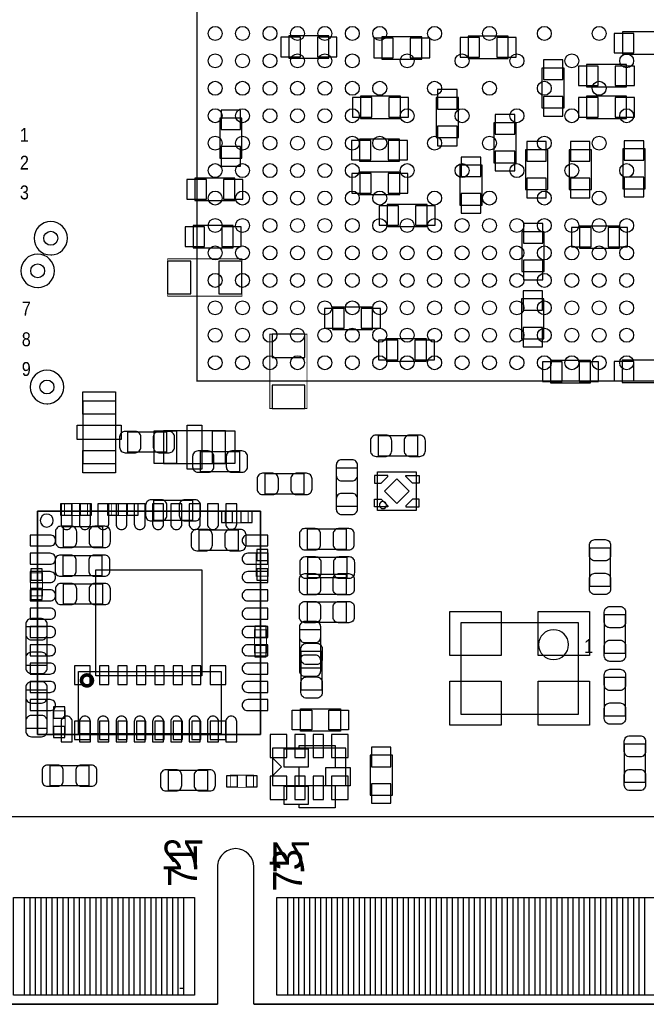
# Model space of a CAD drawing. Extents: x -8.5 to 88.7, y 0 to 55.1.
# Tile 2 of 9: x 18.9 to 36, y 0 to 26.9. Entities that reach past the tile are written whole.
import ezdxf
from ezdxf.enums import TextEntityAlignment as Align

# ---------------------------------------------------------------- set-up
doc = ezdxf.new("R2010")
doc.units = 0
for name, color, linetype in [('BG_DIMENSION', 2, 'CONTINUOUS'), ('BG_OUTLINE', 80, 'CONTINUOUS'), ('PG_ASSEMBLY_BOTTOM', 30, 'CONTINUOUS'), ('PG_ASSEMBLY_TOP', 43, 'CONTINUOUS'), ('PIN_BOTTOM', 211, 'CONTINUOUS'), ('PIN_TOP', 153, 'CONTINUOUS')]:
    doc.layers.add(name, color=color, linetype=linetype)

msp = doc.modelspace()

# ---------------------------------------------------------------- linework, layer by layer
at = {"layer": 'BG_DIMENSION'}
for points in [[(23.375874, 0.429006), (23.276052, 0.429006)], [(23.37689, 0.429006), (23.277068, 0.429006)]]:
    msp.add_lwpolyline(points, dxfattribs=at)
at = {"layer": 'BG_OUTLINE'}
msp.add_lwpolyline([(67.600068, 0), (25.299924, 0), (25.299924, 3.75412, 0.414116), (24.800052, 4.253992, 0.414221), (24.299926, 3.75412), (24.299926, 0), (0, 0), (0, 17.999964, 0.41415), (1.999996, 19.99996, 0.414214), (0, 21.999956), (0, 38.599872), (67.600068, 38.599872), (67.600068, 21.999956, 1.000034), (67.600068, 17.999964)], format="xyb", close=True, dxfattribs=at)
at = {"layer": 'PG_ASSEMBLY_BOTTOM'}
for points in [[(27.346656, 26.469848), (26.254456, 26.469848), (26.254456, 25.860248), (27.346656, 25.860248), (27.346656, 26.469848)], [(29.886656, 26.444448), (28.794456, 26.444448), (28.794456, 25.834848), (29.886656, 25.834848), (29.886656, 26.444448)], [(31.156656, 25.850088), (32.248856, 25.850088), (32.248856, 26.459688), (31.156656, 26.459688), (31.156656, 25.850088)], [(36.4617, 26.575766), (35.3695, 26.575766), (35.3695, 25.966166), (36.4617, 25.966166), (36.4617, 26.575766)], [(33.782, 24.4983), (33.782, 25.5905), (33.1724, 25.5905), (33.1724, 24.4983), (33.782, 24.4983)], [(35.484562, 25.683718), (34.392362, 25.683718), (34.392362, 25.074118), (35.484562, 25.074118), (35.484562, 25.683718)], [(29.302456, 24.818848), (28.210256, 24.818848), (28.210256, 24.209248), (29.302456, 24.209248), (29.302456, 24.818848)], [(30.889956, 23.688548), (30.889956, 24.780748), (30.280356, 24.780748), (30.280356, 23.688548), (30.889956, 23.688548)], [(35.484562, 24.818848), (34.392362, 24.818848), (34.392362, 24.209248), (35.484562, 24.209248), (35.484562, 24.818848)], [(24.971756, 23.129748), (24.971756, 24.221948), (24.362156, 24.221948), (24.362156, 23.129748), (24.971756, 23.129748)], [(32.464756, 23.002748), (32.464756, 24.094948), (31.855156, 24.094948), (31.855156, 23.002748), (32.464756, 23.002748)], [(29.277056, 23.650448), (28.184856, 23.650448), (28.184856, 23.040848), (29.277056, 23.040848), (29.277056, 23.650448)], [(32.718756, 23.358348), (32.718756, 22.266148), (33.328356, 22.266148), (33.328356, 23.358348), (32.718756, 23.358348)], [(34.522156, 22.266148), (34.522156, 23.358348), (33.912556, 23.358348), (33.912556, 22.266148), (34.522156, 22.266148)], [(35.995356, 22.291548), (35.995356, 23.383748), (35.385756, 23.383748), (35.385756, 22.291548), (35.995356, 22.291548)], [(30.926278, 22.9362), (30.926278, 21.844), (31.535878, 21.844), (31.535878, 22.9362), (30.926278, 22.9362)], [(29.283406, 22.741636), (28.191206, 22.741636), (28.191206, 22.132036), (29.283406, 22.132036), (29.283406, 22.741636)], [(24.7777, 22.5806), (23.6855, 22.5806), (23.6855, 21.971), (24.7777, 21.971), (24.7777, 22.5806)], [(28.939744, 21.254466), (30.031944, 21.254466), (30.031944, 21.864066), (28.939744, 21.864066), (28.939744, 21.254466)], [(24.730456, 21.288248), (23.638256, 21.288248), (23.638256, 20.678648), (24.730456, 20.678648), (24.730456, 21.288248)], [(35.2933, 21.2725), (34.2011, 21.2725), (34.2011, 20.6629), (35.2933, 20.6629), (35.2933, 21.2725)], [(33.2359, 20.02536), (33.2359, 21.11756), (32.6263, 21.11756), (32.6263, 20.02536), (33.2359, 20.02536)], [(32.617156, 19.281648), (32.617156, 18.189448), (33.226756, 18.189448), (33.226756, 19.281648), (32.617156, 19.281648)], [(27.448256, 18.443448), (28.540456, 18.443448), (28.540456, 19.053048), (27.448256, 19.053048), (27.448256, 18.443448)], [(30.013656, 18.189448), (28.921456, 18.189448), (28.921456, 17.579848), (30.013656, 17.579848), (30.013656, 18.189448)], [(34.501582, 17.595088), (33.409382, 17.595088), (33.409382, 16.985488), (34.501582, 16.985488), (34.501582, 17.595088)], [(35.36696, 16.998442), (36.45916, 16.998442), (36.45916, 17.608042), (35.36696, 17.608042), (35.36696, 16.998442)], [(26.05532, 6.48843), (25.80132, 6.74243)], [(25.8064, 5.98043), (27.813, 5.98043), (27.813, 6.99643), (25.8064, 6.99643), (25.8064, 5.98043)], [(29.083, 5.715), (29.083, 6.8072), (28.4734, 6.8072), (28.4734, 5.715), (29.083, 5.715)], [(26.05532, 6.48843), (25.80132, 6.23443)]]:
    msp.add_lwpolyline(points, dxfattribs=at)
at = {"layer": 'PG_ASSEMBLY_BOTTOM', "const_width": 0.0254}
for points in [[(22.939756, 19.357594), (24.97201, 19.357594), (24.97201, 20.373848), (22.94001, 20.374102), (22.939756, 19.357594)], [(26.749502, 16.284448), (26.749502, 18.316448), (25.733502, 18.316194), (25.733502, 16.284194), (26.749502, 16.284448)], [(20.11934, 13.3604), (20.74926, 13.3604), (20.74926, 13.6906), (20.11934, 13.6906), (20.11934, 13.3604)], [(22.02942, 13.6906), (21.3995, 13.6906), (21.3995, 13.3604), (22.02942, 13.3604), (22.02942, 13.6906)], [(25.14346, 13.4874), (24.51354, 13.4874), (24.51354, 13.1572), (25.14346, 13.1572), (25.14346, 13.4874)], [(25.6921, 11.69924), (25.6921, 12.32916), (25.3619, 12.32916), (25.3619, 11.69924), (25.6921, 11.69924)], [(19.5199, 11.16584), (19.5199, 11.79576), (19.1897, 11.79576), (19.1897, 11.16584), (19.5199, 11.16584)], [(25.6413, 9.60374), (25.6413, 10.23366), (25.3111, 10.23366), (25.3111, 9.60374), (25.6413, 9.60374)], [(20.140676, 7.39394), (20.140676, 8.02386), (19.810476, 8.02386), (19.810476, 7.39394), (20.140676, 7.39394)], [(24.65324, 5.9309), (25.28316, 5.9309), (25.28316, 6.2611), (24.65324, 6.2611), (24.65324, 5.9309)]]:
    msp.add_lwpolyline(points, dxfattribs=at)
at = {"layer": 'PG_ASSEMBLY_BOTTOM'}
for points in [[(22.907498, 15.087092), (21.847302, 15.087092), (21.847302, 15.646908), (22.907498, 15.646908)], [(29.765498, 14.985492), (28.705302, 14.985492), (28.705302, 15.545308), (29.765498, 15.545308)], [(24.901398, 14.553692), (23.841202, 14.553692), (23.841202, 15.113508), (24.901398, 15.113508)], [(27.558492, 13.605002), (27.558492, 14.665198), (28.118308, 14.665198), (28.118308, 13.605002)], [(28.679394, 14.549628), (29.72943, 14.549628), (29.72943, 13.499592), (28.679394, 13.499592)], [(26.666698, 13.944092), (25.606502, 13.944092), (25.606502, 14.503908), (26.666698, 14.503908)], [(23.618698, 13.220192), (22.558502, 13.220192), (22.558502, 13.780008), (23.618698, 13.780008)], [(21.154898, 12.496292), (20.094702, 12.496292), (20.094702, 13.056108), (21.154898, 13.056108)], [(23.803102, 12.967208), (24.863298, 12.967208), (24.863298, 12.407392), (23.803102, 12.407392)], [(26.762202, 12.992608), (27.822398, 12.992608), (27.822398, 12.432792), (26.762202, 12.432792)], [(20.082002, 12.268708), (21.142198, 12.268708), (21.142198, 11.708892), (20.082002, 11.708892)], [(27.835098, 11.658092), (26.774902, 11.658092), (26.774902, 12.217908), (27.835098, 12.217908)], [(20.094702, 11.494008), (21.154898, 11.494008), (21.154898, 10.934192), (20.094702, 10.934192)], [(19.074892, 9.261602), (19.074892, 10.321798), (19.634708, 10.321798), (19.634708, 9.261602)], [(26.555192, 9.185402), (26.555192, 10.245598), (27.115008, 10.245598), (27.115008, 9.185402)], [(20.50288, 9.0932), (24.40432, 9.0932), (24.40432, 7.3914), (20.50288, 7.3914)], [(19.634708, 8.594598), (19.634708, 7.534402), (19.074892, 7.534402), (19.074892, 8.594598)], [(20.786598, 5.968492), (19.726402, 5.968492), (19.726402, 6.528308), (20.786598, 6.528308)], [(22.964902, 6.401308), (24.025098, 6.401308), (24.025098, 5.841492), (22.964902, 5.841492)]]:
    msp.add_lwpolyline(points, close=True, dxfattribs=at)
msp.add_lwpolyline([(28.919424, 13.64361, 1), (28.7274, 13.64361, 1), (28.919424, 13.64361)], format="xyb", dxfattribs=at)
at = {"layer": 'PG_ASSEMBLY_BOTTOM', "const_width": 0.09906}
msp.add_lwpolyline([(20.883118, 8.852408, 1.000127), (20.58416, 8.852154, 0.999873), (20.883118, 8.852408)], format="xyb", dxfattribs=at)
at = {"layer": 'PG_ASSEMBLY_TOP'}
for points in [[(42.737532, 36.036504), (23.737316, 36.036504), (23.737316, 17.036034), (42.737532, 17.036288), (42.737532, 36.036504)], [(23.73757, 17.036542), (42.737532, 17.036542), (42.737532, 36.036504), (23.73757, 36.036504), (23.73757, 17.036542)], [(34.163, 7.9248), (30.9626, 7.9248), (30.9626, 10.4394), (34.163, 10.4394), (34.163, 7.9248)], [(27.6606, 7.4676), (26.5684, 7.4676), (26.5684, 8.0772), (27.6606, 8.0772), (27.6606, 7.4676)], [(0.001016, 0), (0.001016, 5.129022), (67.750944, 5.129022), (67.750944, 0)], [(0.001016, 0), (24.300942, 0)], [(25.30094, 0), (67.750944, 0)]]:
    msp.add_lwpolyline(points, dxfattribs=at)
for points in [[(19.744182, 20.48002, 1), (19.744182, 21.39442, 1), (19.744182, 20.48002), (19.769582, 20.48002)], [(19.386804, 19.589496, 1), (19.386804, 20.503896, 1), (19.386804, 19.589496), (19.412204, 19.589496)], [(19.640804, 16.414496, 1), (19.640804, 17.328896, 1), (19.640804, 16.414496), (19.666204, 16.414496)], [(19.813778, 13.2207, 1), (19.454622, 13.2207, 1), (19.813778, 13.2207)], [(33.89884, 9.8298, 1), (33.08096, 9.8298, 1), (33.89884, 9.8298)]]:
    msp.add_lwpolyline(points, format="xyb", dxfattribs=at)
for points in [[(21.519896, 16.48333), (20.61972, 16.48333), (20.61972, 14.783562), (21.519896, 14.783562)], [(24.522684, 14.777212), (24.522684, 15.677388), (22.822916, 15.677388), (22.822916, 14.777212)], [(19.378168, 13.476732), (19.378168, 7.376668), (25.478232, 7.376668), (25.478232, 13.476732)], [(19.378168, 7.376668), (19.378168, 13.476732), (25.478232, 13.476732), (25.478232, 7.376668)], [(34.479992, 12.480798), (35.039808, 12.480798), (35.039808, 11.420602), (34.479992, 11.420602)], [(27.822398, 11.760708), (27.822398, 11.200892), (26.762202, 11.200892), (26.762202, 11.760708)], [(27.822398, 10.998708), (27.822398, 10.438892), (26.762202, 10.438892), (26.762202, 10.998708)], [(35.446208, 9.591802), (34.886392, 9.591802), (34.886392, 10.651998), (35.446208, 10.651998)], [(26.593292, 9.648698), (27.153108, 9.648698), (27.153108, 8.588502), (26.593292, 8.588502)], [(34.886392, 8.937498), (35.446208, 8.937498), (35.446208, 7.877302), (34.886392, 7.877302)], [(27.51582, 7.0739), (27.51582, 6.472936), (27.925522, 6.472936), (27.925522, 5.973064), (27.51582, 5.973064), (27.51582, 5.3721), (26.53538, 5.3721), (26.53538, 5.465064), (26.125678, 5.465064), (26.125678, 5.964936), (26.53538, 5.964936), (26.53538, 6.481064), (26.125678, 6.481064), (26.125678, 6.980936), (26.53538, 6.980936), (26.53538, 7.0739)], [(35.432492, 7.121398), (35.992308, 7.121398), (35.992308, 6.061202), (35.432492, 6.061202)]]:
    msp.add_lwpolyline(points, close=True, dxfattribs=at)
at = {"layer": 'PIN_BOTTOM'}
for points in [[(26.56713, 25.898348), (26.56713, 26.431748), (26.03373, 26.431748), (26.03373, 25.898348)], [(27.567382, 25.898348), (27.567382, 26.431748), (27.033982, 26.431748), (27.033982, 25.898348)], [(29.10713, 25.872948), (29.10713, 26.406348), (28.57373, 26.406348), (28.57373, 25.872948)], [(30.107382, 25.872948), (30.107382, 26.406348), (29.573982, 26.406348), (29.573982, 25.872948)], [(30.93593, 26.421588), (30.93593, 25.888188), (31.46933, 25.888188), (31.46933, 26.421588)], [(31.936182, 26.421588), (31.936182, 25.888188), (32.469582, 25.888188), (32.469582, 26.421588)], [(35.682174, 26.004266), (35.682174, 26.537666), (35.148774, 26.537666), (35.148774, 26.004266)], [(33.2105, 25.277826), (33.7439, 25.277826), (33.7439, 25.811226), (33.2105, 25.811226)], [(34.705036, 25.112218), (34.705036, 25.645618), (34.171636, 25.645618), (34.171636, 25.112218)], [(35.705288, 25.112218), (35.705288, 25.645618), (35.171888, 25.645618), (35.171888, 25.112218)], [(28.52293, 24.247348), (28.52293, 24.780748), (27.98953, 24.780748), (27.98953, 24.247348)], [(29.523182, 24.247348), (29.523182, 24.780748), (28.989782, 24.780748), (28.989782, 24.247348)], [(30.318456, 24.468074), (30.851856, 24.468074), (30.851856, 25.001474), (30.318456, 25.001474)], [(33.2105, 24.277574), (33.7439, 24.277574), (33.7439, 24.810974), (33.2105, 24.810974)], [(34.705036, 24.247348), (34.705036, 24.780748), (34.171636, 24.780748), (34.171636, 24.247348)], [(35.705288, 24.247348), (35.705288, 24.780748), (35.171888, 24.780748), (35.171888, 24.247348)], [(24.400256, 23.909274), (24.933656, 23.909274), (24.933656, 24.442674), (24.400256, 24.442674)], [(31.893256, 23.782274), (32.426656, 23.782274), (32.426656, 24.315674), (31.893256, 24.315674)], [(30.318456, 23.467822), (30.851856, 23.467822), (30.851856, 24.001222), (30.318456, 24.001222)], [(24.400256, 22.909022), (24.933656, 22.909022), (24.933656, 23.442422), (24.400256, 23.442422)], [(28.49753, 23.078948), (28.49753, 23.612348), (27.96413, 23.612348), (27.96413, 23.078948)], [(29.497782, 23.078948), (29.497782, 23.612348), (28.964382, 23.612348), (28.964382, 23.078948)], [(33.290256, 23.579074), (32.756856, 23.579074), (32.756856, 23.045674), (33.290256, 23.045674)], [(33.950656, 23.045674), (34.484056, 23.045674), (34.484056, 23.579074), (33.950656, 23.579074)], [(35.423856, 23.071074), (35.957256, 23.071074), (35.957256, 23.604474), (35.423856, 23.604474)], [(31.497778, 23.156926), (30.964378, 23.156926), (30.964378, 22.623526), (31.497778, 22.623526)], [(31.893256, 22.782022), (32.426656, 22.782022), (32.426656, 23.315422), (31.893256, 23.315422)], [(28.50388, 22.170136), (28.50388, 22.703536), (27.97048, 22.703536), (27.97048, 22.170136)], [(29.504132, 22.170136), (29.504132, 22.703536), (28.970732, 22.703536), (28.970732, 22.170136)], [(23.998174, 22.0091), (23.998174, 22.5425), (23.464774, 22.5425), (23.464774, 22.0091)], [(24.998426, 22.0091), (24.998426, 22.5425), (24.465026, 22.5425), (24.465026, 22.0091)], [(33.290256, 22.578822), (32.756856, 22.578822), (32.756856, 22.045422), (33.290256, 22.045422)], [(33.950656, 22.045422), (34.484056, 22.045422), (34.484056, 22.578822), (33.950656, 22.578822)], [(35.423856, 22.070822), (35.957256, 22.070822), (35.957256, 22.604222), (35.423856, 22.604222)], [(31.497778, 22.156674), (30.964378, 22.156674), (30.964378, 21.623274), (31.497778, 21.623274)], [(28.719018, 21.825966), (28.719018, 21.292566), (29.252418, 21.292566), (29.252418, 21.825966)], [(29.71927, 21.825966), (29.71927, 21.292566), (30.25267, 21.292566), (30.25267, 21.825966)], [(32.6644, 20.804886), (33.1978, 20.804886), (33.1978, 21.338286), (32.6644, 21.338286)], [(23.95093, 20.716748), (23.95093, 21.250148), (23.41753, 21.250148), (23.41753, 20.716748)], [(24.951182, 20.716748), (24.951182, 21.250148), (24.417782, 21.250148), (24.417782, 20.716748)], [(34.513774, 20.701), (34.513774, 21.2344), (33.980374, 21.2344), (33.980374, 20.701)], [(35.514026, 20.701), (35.514026, 21.2344), (34.980626, 21.2344), (34.980626, 20.701)], [(23.574756, 19.421348), (23.574756, 20.310348), (22.939756, 20.310348), (22.939756, 19.421348)], [(24.971756, 19.421348), (24.971756, 20.310348), (24.336756, 20.310348), (24.336756, 19.421348)], [(32.6644, 19.804634), (33.1978, 19.804634), (33.1978, 20.338034), (32.6644, 20.338034)], [(33.188656, 19.502374), (32.655256, 19.502374), (32.655256, 18.968974), (33.188656, 18.968974)], [(27.22753, 19.014948), (27.22753, 18.481548), (27.76093, 18.481548), (27.76093, 19.014948)], [(28.227782, 19.014948), (28.227782, 18.481548), (28.761182, 18.481548), (28.761182, 19.014948)], [(26.686256, 18.316448), (25.797256, 18.316448), (25.797256, 17.681448), (26.686256, 17.681448)], [(33.188656, 18.502122), (32.655256, 18.502122), (32.655256, 17.968722), (33.188656, 17.968722)], [(29.23413, 17.617948), (29.23413, 18.151348), (28.70073, 18.151348), (28.70073, 17.617948)], [(30.234382, 17.617948), (30.234382, 18.151348), (29.700982, 18.151348), (29.700982, 17.617948)], [(33.722056, 17.023588), (33.722056, 17.556988), (33.188656, 17.556988), (33.188656, 17.023588)], [(34.722308, 17.023588), (34.722308, 17.556988), (34.188908, 17.556988), (34.188908, 17.023588)], [(35.146234, 17.569942), (35.146234, 17.036542), (35.679634, 17.036542), (35.679634, 17.569942)], [(26.686256, 16.919448), (25.797256, 16.919448), (25.797256, 16.284448), (26.686256, 16.284448)], [(28.954476, 14.42466), (28.954476, 14.454632), (28.594304, 14.454632), (28.594304, 14.244828), (28.77439, 14.244828)], [(29.204412, 14.364064), (28.864958, 14.02461), (29.204412, 13.685156), (29.543866, 14.02461)], [(29.454348, 14.42466), (29.454348, 14.454632), (29.81452, 14.454632), (29.81452, 14.244828), (29.634434, 14.244828)], [(28.954476, 13.62456), (28.954476, 13.594588), (28.594304, 13.594588), (28.594304, 13.804392), (28.77439, 13.804392)], [(29.454348, 13.62456), (29.454348, 13.594588), (29.81452, 13.594588), (29.81452, 13.804392), (29.634434, 13.804392)], [(20.014946, 13.6779), (20.014946, 13.3731), (20.319746, 13.3731), (20.319746, 13.6779)], [(20.548854, 13.6779), (20.548854, 13.3731), (20.853654, 13.3731), (20.853654, 13.6779)], [(21.599906, 13.3731), (21.599906, 13.6779), (21.295106, 13.6779), (21.295106, 13.3731)], [(22.133814, 13.3731), (22.133814, 13.6779), (21.829014, 13.6779), (21.829014, 13.3731)], [(24.713946, 13.1699), (24.713946, 13.4747), (24.409146, 13.4747), (24.409146, 13.1699)], [(25.247854, 13.1699), (25.247854, 13.4747), (24.943054, 13.4747), (24.943054, 13.1699)], [(25.3746, 12.128754), (25.6794, 12.128754), (25.6794, 12.433554), (25.3746, 12.433554)], [(19.2024, 11.595354), (19.5072, 11.595354), (19.5072, 11.900154), (19.2024, 11.900154)], [(25.3746, 11.594846), (25.6794, 11.594846), (25.6794, 11.899646), (25.3746, 11.899646)], [(19.2024, 11.061446), (19.5072, 11.061446), (19.5072, 11.366246), (19.2024, 11.366246)], [(25.3238, 10.033254), (25.6286, 10.033254), (25.6286, 10.338054), (25.3238, 10.338054)], [(25.3238, 9.499346), (25.6286, 9.499346), (25.6286, 9.804146), (25.3238, 9.804146)], [(20.82546, 8.74268), (20.82546, 9.25068), (20.39366, 9.25068), (20.39366, 8.74268)], [(21.07692, 9.25068), (21.07692, 8.74268), (21.33092, 8.74268), (21.33092, 9.25068)], [(21.57984, 9.25068), (21.57984, 8.74268), (21.83384, 8.74268), (21.83384, 9.25068)], [(22.0853, 9.25068), (22.0853, 8.74268), (22.3393, 8.74268), (22.3393, 9.25068)], [(22.58822, 9.25068), (22.58822, 8.74268), (22.84222, 8.74268), (22.84222, 9.25068)], [(23.09368, 9.25068), (23.09368, 8.74268), (23.34768, 8.74268), (23.34768, 9.25068)], [(23.5966, 9.25068), (23.5966, 8.74268), (23.8506, 8.74268), (23.8506, 9.25068)], [(24.53132, 8.74268), (24.53132, 9.25068), (24.09952, 9.25068), (24.09952, 8.74268)], [(19.823176, 7.823454), (20.127976, 7.823454), (20.127976, 8.128254), (19.823176, 8.128254)], [(19.823176, 7.289546), (20.127976, 7.289546), (20.127976, 7.594346), (19.823176, 7.594346)], [(20.39366, 7.74192), (20.39366, 7.23392), (20.82546, 7.23392), (20.82546, 7.74192)], [(21.07692, 7.74192), (21.07692, 7.23392), (21.33092, 7.23392), (21.33092, 7.74192)], [(21.57984, 7.74192), (21.57984, 7.23392), (21.83384, 7.23392), (21.83384, 7.74192)], [(22.0853, 7.74192), (22.0853, 7.23392), (22.3393, 7.23392), (22.3393, 7.74192)], [(22.58822, 7.74192), (22.58822, 7.23392), (22.84222, 7.23392), (22.84222, 7.74192)], [(23.09368, 7.74192), (23.09368, 7.23392), (23.34768, 7.23392), (23.34768, 7.74192)], [(23.5966, 7.74192), (23.5966, 7.23392), (23.8506, 7.23392), (23.8506, 7.74192)], [(24.09952, 7.74192), (24.09952, 7.23392), (24.53132, 7.23392), (24.53132, 7.74192)], [(25.73909, 7.37743), (25.73909, 6.74243), (26.19629, 6.74243), (26.19629, 7.37743)], [(26.419556, 7.37743), (26.419556, 6.74243), (26.698956, 6.74243), (26.698956, 7.37743)], [(26.919682, 7.37743), (26.919682, 6.74243), (27.199082, 6.74243), (27.199082, 7.37743)], [(27.419808, 7.37743), (27.419808, 6.74243), (27.877008, 6.74243), (27.877008, 7.37743)], [(28.5115, 6.494526), (29.0449, 6.494526), (29.0449, 7.027926), (28.5115, 7.027926)], [(24.548846, 6.2484), (24.548846, 5.9436), (24.853646, 5.9436), (24.853646, 6.2484)], [(25.082754, 6.2484), (25.082754, 5.9436), (25.387554, 5.9436), (25.387554, 6.2484)], [(25.742392, 6.23443), (25.742392, 5.59943), (26.199592, 5.59943), (26.199592, 6.23443)], [(26.420318, 6.23443), (26.420318, 5.59943), (26.699718, 5.59943), (26.699718, 6.23443)], [(26.920444, 6.23443), (26.920444, 5.59943), (27.199844, 5.59943), (27.199844, 6.23443)], [(27.42057, 6.23443), (27.42057, 5.59943), (27.87777, 5.59943), (27.87777, 6.23443)], [(28.5115, 5.494274), (29.0449, 5.494274), (29.0449, 6.027674), (28.5115, 6.027674)], [(19.02587, 0.25019), (19.02587, 2.91719), (19.475958, 2.91719), (19.475958, 0.25019)], [(19.625818, 0.25019), (19.625818, 2.91719), (20.075906, 2.91719), (20.075906, 0.25019)], [(20.22602, 0.25019), (20.22602, 2.91719), (20.676108, 2.91719), (20.676108, 0.25019)], [(20.825968, 0.25019), (20.825968, 2.91719), (21.276056, 2.91719), (21.276056, 0.25019)], [(21.425916, 0.25019), (21.425916, 2.91719), (21.876004, 2.91719), (21.876004, 0.25019)], [(22.025864, 0.25019), (22.025864, 2.91719), (22.475952, 2.91719), (22.475952, 0.25019)], [(22.625812, 0.25019), (22.625812, 2.91719), (23.0759, 2.91719), (23.0759, 0.25019)], [(23.226014, 0.25019), (23.226014, 2.91719), (23.676102, 2.91719), (23.676102, 0.25019)], [(26.226008, 0.25019), (26.226008, 2.91719), (26.676096, 2.91719), (26.676096, 0.25019)], [(26.825956, 0.25019), (26.825956, 2.91719), (27.276044, 2.91719), (27.276044, 0.25019)], [(27.425904, 0.25019), (27.425904, 2.91719), (27.875992, 2.91719), (27.875992, 0.25019)], [(28.025852, 0.25019), (28.025852, 2.91719), (28.47594, 2.91719), (28.47594, 0.25019)], [(28.626054, 0.25019), (28.626054, 2.91719), (29.076142, 2.91719), (29.076142, 0.25019)], [(29.226002, 0.25019), (29.226002, 2.91719), (29.67609, 2.91719), (29.67609, 0.25019)], [(29.82595, 0.25019), (29.82595, 2.91719), (30.276038, 2.91719), (30.276038, 0.25019)], [(30.425898, 0.25019), (30.425898, 2.91719), (30.875986, 2.91719), (30.875986, 0.25019)], [(31.025846, 0.25019), (31.025846, 2.91719), (31.475934, 2.91719), (31.475934, 0.25019)], [(31.626048, 0.25019), (31.626048, 2.91719), (32.076136, 2.91719), (32.076136, 0.25019)], [(32.225996, 0.25019), (32.225996, 2.91719), (32.676084, 2.91719), (32.676084, 0.25019)], [(32.825944, 0.25019), (32.825944, 2.91719), (33.276032, 2.91719), (33.276032, 0.25019)], [(33.425892, 0.25019), (33.425892, 2.91719), (33.87598, 2.91719), (33.87598, 0.25019)], [(34.02584, 0.25019), (34.02584, 2.91719), (34.475928, 2.91719), (34.475928, 0.25019)], [(34.626042, 0.25019), (34.626042, 2.91719), (35.07613, 2.91719), (35.07613, 0.25019)], [(35.22599, 0.25019), (35.22599, 2.91719), (35.676078, 2.91719), (35.676078, 0.25019)], [(35.825938, 0.25019), (35.825938, 2.91719), (36.276026, 2.91719), (36.276026, 0.25019)]]:
    msp.add_lwpolyline(points, close=True, dxfattribs=at)
for points in [[(21.777452, 15.076932), (22.05736, 15.076932, 0.414846), (22.207474, 15.227046), (22.207474, 15.506954, 0.414846), (22.05736, 15.657068), (21.777452, 15.657068, 0.414846), (21.627338, 15.506954), (21.627338, 15.227046, 0.414846)], [(22.977348, 15.657068), (22.69744, 15.657068, 0.414846), (22.547326, 15.506954), (22.547326, 15.227046, 0.414846), (22.69744, 15.076932), (22.977348, 15.076932, 0.414846), (23.127462, 15.227046), (23.127462, 15.506954, 0.414846)], [(28.635452, 14.975332), (28.91536, 14.975332, 0.414846), (29.065474, 15.125446), (29.065474, 15.405354, 0.414846), (28.91536, 15.555468), (28.635452, 15.555468, 0.414846), (28.485338, 15.405354), (28.485338, 15.125446, 0.414846)], [(29.835348, 15.555468), (29.55544, 15.555468, 0.414846), (29.405326, 15.405354), (29.405326, 15.125446, 0.414846), (29.55544, 14.975332), (29.835348, 14.975332, 0.414846), (29.985462, 15.125446), (29.985462, 15.405354, 0.414846)], [(23.771352, 14.543532), (24.05126, 14.543532, 0.414846), (24.201374, 14.693646), (24.201374, 14.973554, 0.414846), (24.05126, 15.123668), (23.771352, 15.123668, 0.414846), (23.621238, 14.973554), (23.621238, 14.693646, 0.414846)], [(24.971248, 15.123668), (24.69134, 15.123668, 0.414846), (24.541226, 14.973554), (24.541226, 14.693646, 0.414846), (24.69134, 14.543532), (24.971248, 14.543532, 0.414846), (25.121362, 14.693646), (25.121362, 14.973554, 0.414846)], [(27.548332, 14.735048), (27.548332, 14.45514, 0.414846), (27.698446, 14.305026), (27.978354, 14.305026, 0.414846), (28.128468, 14.45514), (28.128468, 14.735048, 0.414846), (27.978354, 14.885162), (27.698446, 14.885162, 0.414846)], [(25.536652, 13.933932), (25.81656, 13.933932, 0.414846), (25.966674, 14.084046), (25.966674, 14.363954, 0.414846), (25.81656, 14.514068), (25.536652, 14.514068, 0.414846), (25.386538, 14.363954), (25.386538, 14.084046, 0.414846)], [(26.736548, 14.514068), (26.45664, 14.514068, 0.414846), (26.306526, 14.363954), (26.306526, 14.084046, 0.414846), (26.45664, 13.933932), (26.736548, 13.933932, 0.414846), (26.886662, 14.084046), (26.886662, 14.363954, 0.414846)], [(22.488652, 13.210032), (22.76856, 13.210032, 0.414846), (22.918674, 13.360146), (22.918674, 13.640054, 0.414846), (22.76856, 13.790168), (22.488652, 13.790168, 0.414846), (22.338538, 13.640054), (22.338538, 13.360146, 0.414846)], [(23.688548, 13.790168), (23.40864, 13.790168, 0.414846), (23.258526, 13.640054), (23.258526, 13.360146, 0.414846), (23.40864, 13.210032), (23.688548, 13.210032, 0.414846), (23.838662, 13.360146), (23.838662, 13.640054, 0.414846)], [(28.128468, 13.535152), (28.128468, 13.81506, 0.414846), (27.978354, 13.965174), (27.698446, 13.965174, 0.414846), (27.548332, 13.81506), (27.548332, 13.535152, 0.414846), (27.698446, 13.385038), (27.978354, 13.385038, 0.414846)], [(20.024852, 12.486132), (20.30476, 12.486132, 0.414846), (20.454874, 12.636246), (20.454874, 12.916154, 0.414846), (20.30476, 13.066268), (20.024852, 13.066268, 0.414846), (19.874738, 12.916154), (19.874738, 12.636246, 0.414846)], [(21.224748, 13.066268), (20.94484, 13.066268, 0.414846), (20.794726, 12.916154), (20.794726, 12.636246, 0.414846), (20.94484, 12.486132), (21.224748, 12.486132, 0.414846), (21.374862, 12.636246), (21.374862, 12.916154, 0.414846)], [(23.733252, 12.397232), (24.01316, 12.397232, 0.414846), (24.163274, 12.547346), (24.163274, 12.827254, 0.414846), (24.01316, 12.977368), (23.733252, 12.977368, 0.414846), (23.583138, 12.827254), (23.583138, 12.547346, 0.414846)], [(24.933148, 12.977368), (24.65324, 12.977368, 0.414846), (24.503126, 12.827254), (24.503126, 12.547346, 0.414846), (24.65324, 12.397232), (24.933148, 12.397232, 0.414846), (25.083262, 12.547346), (25.083262, 12.827254, 0.414846)], [(26.692352, 12.422632), (26.97226, 12.422632, 0.414846), (27.122374, 12.572746), (27.122374, 12.852654, 0.414846), (26.97226, 13.002768), (26.692352, 13.002768, 0.414846), (26.542238, 12.852654), (26.542238, 12.572746, 0.414846)], [(27.892248, 13.002768), (27.61234, 13.002768, 0.414846), (27.462226, 12.852654), (27.462226, 12.572746, 0.414846), (27.61234, 12.422632), (27.892248, 12.422632, 0.414846), (28.042362, 12.572746), (28.042362, 12.852654, 0.414846)], [(20.012152, 11.698732), (20.29206, 11.698732, 0.414846), (20.442174, 11.848846), (20.442174, 12.128754, 0.414846), (20.29206, 12.278868), (20.012152, 12.278868, 0.414846), (19.862038, 12.128754), (19.862038, 11.848846, 0.414846)], [(21.212048, 12.278868), (20.93214, 12.278868, 0.414846), (20.782026, 12.128754), (20.782026, 11.848846, 0.414846), (20.93214, 11.698732), (21.212048, 11.698732, 0.414846), (21.362162, 11.848846), (21.362162, 12.128754, 0.414846)], [(26.705052, 11.647932), (26.98496, 11.647932, 0.414846), (27.135074, 11.798046), (27.135074, 12.077954, 0.414846), (26.98496, 12.228068), (26.705052, 12.228068, 0.414846), (26.554938, 12.077954), (26.554938, 11.798046, 0.414846)], [(27.904948, 12.228068), (27.62504, 12.228068, 0.414846), (27.474926, 12.077954), (27.474926, 11.798046, 0.414846), (27.62504, 11.647932), (27.904948, 11.647932, 0.414846), (28.055062, 11.798046), (28.055062, 12.077954, 0.414846)], [(20.024852, 10.924032), (20.30476, 10.924032, 0.414846), (20.454874, 11.074146), (20.454874, 11.354054, 0.414846), (20.30476, 11.504168), (20.024852, 11.504168, 0.414846), (19.874738, 11.354054), (19.874738, 11.074146, 0.414846)], [(21.224748, 11.504168), (20.94484, 11.504168, 0.414846), (20.794726, 11.354054), (20.794726, 11.074146, 0.414846), (20.94484, 10.924032), (21.224748, 10.924032, 0.414846), (21.374862, 11.074146), (21.374862, 11.354054, 0.414846)], [(19.064732, 10.391648), (19.064732, 10.11174, 0.414846), (19.214846, 9.961626), (19.494754, 9.961626, 0.414846), (19.644868, 10.11174), (19.644868, 10.391648, 0.414846), (19.494754, 10.541762), (19.214846, 10.541762, 0.414846)], [(26.545032, 10.315448), (26.545032, 10.03554, 0.414846), (26.695146, 9.885426), (26.975054, 9.885426, 0.414846), (27.125168, 10.03554), (27.125168, 10.315448, 0.414846), (26.975054, 10.465562), (26.695146, 10.465562, 0.414846)], [(19.644868, 9.191752), (19.644868, 9.47166, 0.414846), (19.494754, 9.621774), (19.214846, 9.621774, 0.414846), (19.064732, 9.47166), (19.064732, 9.191752, 0.414846), (19.214846, 9.041638), (19.494754, 9.041638, 0.414846)], [(27.125168, 9.115552), (27.125168, 9.39546, 0.414846), (26.975054, 9.545574), (26.695146, 9.545574, 0.414846), (26.545032, 9.39546), (26.545032, 9.115552, 0.414846), (26.695146, 8.965438), (26.975054, 8.965438, 0.414846)], [(19.064732, 8.664448), (19.064732, 8.38454, 0.414846), (19.214846, 8.234426), (19.494754, 8.234426, 0.414846), (19.644868, 8.38454), (19.644868, 8.664448, 0.414846), (19.494754, 8.814562), (19.214846, 8.814562, 0.414846)], [(19.644868, 7.464552), (19.644868, 7.74446, 0.414846), (19.494754, 7.894574), (19.214846, 7.894574, 0.414846), (19.064732, 7.74446), (19.064732, 7.464552, 0.414846), (19.214846, 7.314438), (19.494754, 7.314438, 0.414846)], [(19.656552, 5.958332), (19.93646, 5.958332, 0.414846), (20.086574, 6.108446), (20.086574, 6.388354, 0.414846), (19.93646, 6.538468), (19.656552, 6.538468, 0.414846), (19.506438, 6.388354), (19.506438, 6.108446, 0.414846)], [(20.856448, 6.538468), (20.57654, 6.538468, 0.414846), (20.426426, 6.388354), (20.426426, 6.108446, 0.414846), (20.57654, 5.958332), (20.856448, 5.958332, 0.414846), (21.006562, 6.108446), (21.006562, 6.388354, 0.414846)], [(22.895052, 5.831332), (23.17496, 5.831332, 0.414846), (23.325074, 5.981446), (23.325074, 6.261354, 0.414846), (23.17496, 6.411468), (22.895052, 6.411468, 0.414846), (22.744938, 6.261354), (22.744938, 5.981446, 0.414846)], [(24.094948, 6.411468), (23.81504, 6.411468, 0.414846), (23.664926, 6.261354), (23.664926, 5.981446, 0.414846), (23.81504, 5.831332), (24.094948, 5.831332, 0.414846), (24.245062, 5.981446), (24.245062, 6.261354, 0.414846)]]:
    msp.add_lwpolyline(points, format="xyb", close=True, dxfattribs=at)
at = {"layer": 'PIN_TOP'}
for points in [[(20.625308, 16.738346), (21.514308, 16.738346), (21.514308, 16.128746), (20.625308, 16.128746)], [(20.46986, 15.833471), (21.669756, 15.833471), (21.669756, 15.433421), (20.46986, 15.433421)], [(23.1775, 15.6718), (23.1775, 14.7828), (22.5679, 14.7828), (22.5679, 15.6718)], [(23.872825, 15.827248), (23.872825, 14.627352), (23.472775, 14.627352), (23.472775, 15.827248)], [(24.7777, 15.6718), (24.7777, 14.7828), (24.1681, 14.7828), (24.1681, 15.6718)], [(20.625308, 15.138146), (21.514308, 15.138146), (21.514308, 14.528546), (20.625308, 14.528546)], [(20.978114, 8.976614), (20.978114, 11.876532), (23.878032, 11.876532), (23.878032, 8.976614)], [(32.056324, 10.734548), (32.056324, 9.534652), (30.656276, 9.534652), (30.656276, 10.734548)], [(34.469324, 10.734548), (34.469324, 9.534652), (33.069276, 9.534652), (33.069276, 10.734548)], [(32.056324, 8.829548), (32.056324, 7.629652), (30.656276, 7.629652), (30.656276, 8.829548)], [(34.469324, 8.829548), (34.469324, 7.629652), (33.069276, 7.629652), (33.069276, 8.829548)], [(26.881074, 8.0391), (26.881074, 7.5057), (26.347674, 7.5057), (26.347674, 8.0391)], [(27.881326, 8.0391), (27.881326, 7.5057), (27.347926, 7.5057), (27.347926, 8.0391)], [(26.125678, 6.980936), (26.78557, 6.980936), (26.78557, 6.481064), (26.125678, 6.481064)], [(27.26563, 6.472936), (27.925522, 6.472936), (27.925522, 5.973064), (27.26563, 5.973064)], [(26.125678, 5.964936), (26.78557, 5.964936), (26.78557, 5.465064), (26.125678, 5.465064)], [(18.725896, 0.25019), (18.725896, 2.91719), (19.175984, 2.91719), (19.175984, 0.25019)], [(19.325844, 0.25019), (19.325844, 2.91719), (19.775932, 2.91719), (19.775932, 0.25019)], [(19.926046, 0.25019), (19.926046, 2.91719), (20.376134, 2.91719), (20.376134, 0.25019)], [(20.525994, 0.25019), (20.525994, 2.91719), (20.976082, 2.91719), (20.976082, 0.25019)], [(21.125942, 0.25019), (21.125942, 2.91719), (21.57603, 2.91719), (21.57603, 0.25019)], [(21.72589, 0.25019), (21.72589, 2.91719), (22.175978, 2.91719), (22.175978, 0.25019)], [(22.325838, 0.25019), (22.325838, 2.91719), (22.775926, 2.91719), (22.775926, 0.25019)], [(22.92604, 0.25019), (22.92604, 2.91719), (23.376128, 2.91719), (23.376128, 0.25019)], [(25.926034, 0.25019), (25.926034, 2.91719), (26.376122, 2.91719), (26.376122, 0.25019)], [(26.525982, 0.25019), (26.525982, 2.91719), (26.97607, 2.91719), (26.97607, 0.25019)], [(27.12593, 0.25019), (27.12593, 2.91719), (27.576018, 2.91719), (27.576018, 0.25019)], [(27.725878, 0.25019), (27.725878, 2.91719), (28.175966, 2.91719), (28.175966, 0.25019)], [(28.325826, 0.25019), (28.325826, 2.91719), (28.775914, 2.91719), (28.775914, 0.25019)], [(28.926028, 0.25019), (28.926028, 2.91719), (29.376116, 2.91719), (29.376116, 0.25019)], [(29.525976, 0.25019), (29.525976, 2.91719), (29.976064, 2.91719), (29.976064, 0.25019)], [(30.125924, 0.25019), (30.125924, 2.91719), (30.576012, 2.91719), (30.576012, 0.25019)], [(30.725872, 0.25019), (30.725872, 2.91719), (31.17596, 2.91719), (31.17596, 0.25019)], [(31.32582, 0.25019), (31.32582, 2.91719), (31.775908, 2.91719), (31.775908, 0.25019)], [(31.926022, 0.25019), (31.926022, 2.91719), (32.37611, 2.91719), (32.37611, 0.25019)], [(32.52597, 0.25019), (32.52597, 2.91719), (32.976058, 2.91719), (32.976058, 0.25019)], [(33.125918, 0.25019), (33.125918, 2.91719), (33.576006, 2.91719), (33.576006, 0.25019)], [(33.725866, 0.25019), (33.725866, 2.91719), (34.175954, 2.91719), (34.175954, 0.25019)], [(34.325814, 0.25019), (34.325814, 2.91719), (34.775902, 2.91719), (34.775902, 0.25019)], [(34.926016, 0.25019), (34.926016, 2.91719), (35.376104, 2.91719), (35.376104, 0.25019)], [(35.525964, 0.25019), (35.525964, 2.91719), (35.976052, 2.91719), (35.976052, 0.25019)]]:
    msp.add_lwpolyline(points, close=True, dxfattribs=at)
for points in [[(20.328382, 13.67663), (20.028154, 13.67663), (20.028154, 13.12672, 0.414214), (20.178268, 12.976606, 0.414214), (20.328382, 13.12672)], [(20.828254, 13.67663), (20.528026, 13.67663), (20.528026, 13.12672, 0.414214), (20.67814, 12.976606, 0.414214), (20.828254, 13.12672)], [(21.32838, 13.67663), (21.028152, 13.67663), (21.028152, 13.12672, 0.414214), (21.178266, 12.976606, 0.414214), (21.32838, 13.12672)], [(21.828252, 13.67663), (21.528024, 13.67663), (21.528024, 13.12672, 0.414214), (21.678138, 12.976606, 0.414214), (21.828252, 13.12672)], [(22.328378, 13.67663), (22.02815, 13.67663), (22.02815, 13.12672, 0.414214), (22.178264, 12.976606, 0.414214), (22.328378, 13.12672)], [(22.82825, 13.67663), (22.528022, 13.67663), (22.528022, 13.12672, 0.414214), (22.678136, 12.976606, 0.414214), (22.82825, 13.12672)], [(23.328376, 13.67663), (23.028148, 13.67663), (23.028148, 13.12672, 0.414214), (23.178262, 12.976606, 0.414214), (23.328376, 13.12672)], [(23.828248, 13.67663), (23.52802, 13.67663), (23.52802, 13.12672, 0.414214), (23.678134, 12.976606, 0.414214), (23.828248, 13.12672)], [(24.328374, 13.67663), (24.028146, 13.67663), (24.028146, 13.12672, 0.414214), (24.17826, 12.976606, 0.414214), (24.328374, 13.12672)], [(24.828246, 13.67663), (24.528018, 13.67663), (24.528018, 13.12672, 0.414214), (24.678132, 12.976606, 0.414214), (24.828246, 13.12672)], [(19.17827, 12.826746), (19.17827, 12.526518), (19.72818, 12.526518, 0.414214), (19.878294, 12.676632, 0.414214), (19.72818, 12.826746)], [(25.67813, 12.526518), (25.67813, 12.826746), (25.12822, 12.826746, 0.414214), (24.978106, 12.676632, 0.414214), (25.12822, 12.526518)], [(35.049968, 12.550648), (35.049968, 12.27074, -0.414846), (34.899854, 12.120626), (34.619946, 12.120626, -0.414846), (34.469832, 12.27074), (34.469832, 12.550648, -0.414846), (34.619946, 12.700762), (34.899854, 12.700762, -0.414846)], [(19.17827, 12.326874), (19.17827, 12.026646), (19.72818, 12.026646, 0.414214), (19.878294, 12.17676, 0.414214), (19.72818, 12.326874)], [(25.67813, 12.026646), (25.67813, 12.326874), (25.12822, 12.326874, 0.414214), (24.978106, 12.17676, 0.414214), (25.12822, 12.026646)], [(19.17827, 11.826748), (19.17827, 11.52652), (19.72818, 11.52652, 0.414214), (19.878294, 11.676634, 0.414214), (19.72818, 11.826748)], [(25.67813, 11.52652), (25.67813, 11.826748), (25.12822, 11.826748, 0.414214), (24.978106, 11.676634, 0.414214), (25.12822, 11.52652)], [(26.692352, 11.770868), (26.97226, 11.770868, -0.414846), (27.122374, 11.620754), (27.122374, 11.340846, -0.414846), (26.97226, 11.190732), (26.692352, 11.190732, -0.414846), (26.542238, 11.340846), (26.542238, 11.620754, -0.414846)], [(27.892248, 11.190732), (27.61234, 11.190732, -0.414846), (27.462226, 11.340846), (27.462226, 11.620754, -0.414846), (27.61234, 11.770868), (27.892248, 11.770868, -0.414846), (28.042362, 11.620754), (28.042362, 11.340846, -0.414846)], [(34.469832, 11.350752), (34.469832, 11.63066, -0.414846), (34.619946, 11.780774), (34.899854, 11.780774, -0.414846), (35.049968, 11.63066), (35.049968, 11.350752, -0.414846), (34.899854, 11.200638), (34.619946, 11.200638, -0.414846)], [(19.17827, 11.326876), (19.17827, 11.026648), (19.72818, 11.026648, 0.414214), (19.878294, 11.176762, 0.414214), (19.72818, 11.326876)], [(25.67813, 11.026648), (25.67813, 11.326876), (25.12822, 11.326876, 0.414214), (24.978106, 11.176762, 0.414214), (25.12822, 11.026648)], [(19.17827, 10.82675), (19.17827, 10.526522), (19.72818, 10.526522, 0.414214), (19.878294, 10.676636, 0.414214), (19.72818, 10.82675)], [(25.67813, 10.526522), (25.67813, 10.82675), (25.12822, 10.82675, 0.414214), (24.978106, 10.676636, 0.414214), (25.12822, 10.526522)], [(26.692352, 11.008868), (26.97226, 11.008868, -0.414846), (27.122374, 10.858754), (27.122374, 10.578846, -0.414846), (26.97226, 10.428732), (26.692352, 10.428732, -0.414846), (26.542238, 10.578846), (26.542238, 10.858754, -0.414846)], [(27.892248, 10.428732), (27.61234, 10.428732, -0.414846), (27.462226, 10.578846), (27.462226, 10.858754, -0.414846), (27.61234, 11.008868), (27.892248, 11.008868, -0.414846), (28.042362, 10.858754), (28.042362, 10.578846, -0.414846)], [(35.456368, 10.721848), (35.456368, 10.44194, -0.414846), (35.306254, 10.291826), (35.026346, 10.291826, -0.414846), (34.876232, 10.44194), (34.876232, 10.721848, -0.414846), (35.026346, 10.871962), (35.306254, 10.871962, -0.414846)], [(19.17827, 10.326878), (19.17827, 10.02665), (19.72818, 10.02665, 0.414214), (19.878294, 10.176764, 0.414214), (19.72818, 10.326878)], [(25.67813, 10.02665), (25.67813, 10.326878), (25.12822, 10.326878, 0.414214), (24.978106, 10.176764, 0.414214), (25.12822, 10.02665)], [(19.17827, 9.826752), (19.17827, 9.526524), (19.72818, 9.526524, 0.414214), (19.878294, 9.676638, 0.414214), (19.72818, 9.826752)], [(25.67813, 9.526524), (25.67813, 9.826752), (25.12822, 9.826752, 0.414214), (24.978106, 9.676638, 0.414214), (25.12822, 9.526524)], [(27.163268, 9.718548), (27.163268, 9.43864, -0.414846), (27.013154, 9.288526), (26.733246, 9.288526, -0.414846), (26.583132, 9.43864), (26.583132, 9.718548, -0.414846), (26.733246, 9.868662), (27.013154, 9.868662, -0.414846)], [(34.876232, 9.521952), (34.876232, 9.80186, -0.414846), (35.026346, 9.951974), (35.306254, 9.951974, -0.414846), (35.456368, 9.80186), (35.456368, 9.521952, -0.414846), (35.306254, 9.371838), (35.026346, 9.371838, -0.414846)], [(19.17827, 9.32688), (19.17827, 9.026652), (19.72818, 9.026652, 0.414214), (19.878294, 9.176766, 0.414214), (19.72818, 9.32688)], [(25.67813, 9.026652), (25.67813, 9.32688), (25.12822, 9.32688, 0.414214), (24.978106, 9.176766, 0.414214), (25.12822, 9.026652)], [(35.456368, 9.007348), (35.456368, 8.72744, -0.414846), (35.306254, 8.577326), (35.026346, 8.577326, -0.414846), (34.876232, 8.72744), (34.876232, 9.007348, -0.414846), (35.026346, 9.157462), (35.306254, 9.157462, -0.414846)], [(26.583132, 8.518652), (26.583132, 8.79856, -0.414846), (26.733246, 8.948674), (27.013154, 8.948674, -0.414846), (27.163268, 8.79856), (27.163268, 8.518652, -0.414846), (27.013154, 8.368538), (26.733246, 8.368538, -0.414846)], [(19.17827, 8.826754), (19.17827, 8.526526), (19.72818, 8.526526, 0.414214), (19.878294, 8.67664, 0.414214), (19.72818, 8.826754)], [(25.67813, 8.526526), (25.67813, 8.826754), (25.12822, 8.826754, 0.414214), (24.978106, 8.67664, 0.414214), (25.12822, 8.526526)], [(19.17827, 8.326882), (19.17827, 8.026654), (19.72818, 8.026654, 0.414214), (19.878294, 8.176768, 0.414214), (19.72818, 8.326882)], [(25.67813, 8.026654), (25.67813, 8.326882), (25.12822, 8.326882, 0.414214), (24.978106, 8.176768, 0.414214), (25.12822, 8.026654)], [(34.876232, 7.807452), (34.876232, 8.08736, -0.414846), (35.026346, 8.237474), (35.306254, 8.237474, -0.414846), (35.456368, 8.08736), (35.456368, 7.807452, -0.414846), (35.306254, 7.657338), (35.026346, 7.657338, -0.414846)], [(20.028154, 7.17677), (20.328382, 7.17677), (20.328382, 7.72668, 0.414214), (20.178268, 7.876794, 0.414214), (20.028154, 7.72668)], [(20.528026, 7.17677), (20.828254, 7.17677), (20.828254, 7.72668, 0.414214), (20.67814, 7.876794, 0.414214), (20.528026, 7.72668)], [(21.028152, 7.17677), (21.32838, 7.17677), (21.32838, 7.72668, 0.414214), (21.178266, 7.876794, 0.414214), (21.028152, 7.72668)], [(21.528024, 7.17677), (21.828252, 7.17677), (21.828252, 7.72668, 0.414214), (21.678138, 7.876794, 0.414214), (21.528024, 7.72668)], [(22.02815, 7.17677), (22.328378, 7.17677), (22.328378, 7.72668, 0.414214), (22.178264, 7.876794, 0.414214), (22.02815, 7.72668)], [(22.528022, 7.17677), (22.82825, 7.17677), (22.82825, 7.72668, 0.414214), (22.678136, 7.876794, 0.414214), (22.528022, 7.72668)], [(23.028148, 7.17677), (23.328376, 7.17677), (23.328376, 7.72668, 0.414214), (23.178262, 7.876794, 0.414214), (23.028148, 7.72668)], [(23.52802, 7.17677), (23.828248, 7.17677), (23.828248, 7.72668, 0.414214), (23.678134, 7.876794, 0.414214), (23.52802, 7.72668)], [(24.028146, 7.17677), (24.328374, 7.17677), (24.328374, 7.72668, 0.414214), (24.17826, 7.876794, 0.414214), (24.028146, 7.72668)], [(24.528018, 7.17677), (24.828246, 7.17677), (24.828246, 7.72668, 0.414214), (24.678132, 7.876794, 0.414214), (24.528018, 7.72668)], [(36.002468, 7.191248), (36.002468, 6.91134, -0.414846), (35.852354, 6.761226), (35.572446, 6.761226, -0.414846), (35.422332, 6.91134), (35.422332, 7.191248, -0.414846), (35.572446, 7.341362), (35.852354, 7.341362, -0.414846)], [(35.422332, 5.991352), (35.422332, 6.27126, -0.414846), (35.572446, 6.421374), (35.852354, 6.421374, -0.414846), (36.002468, 6.27126), (36.002468, 5.991352, -0.414846), (35.852354, 5.841238), (35.572446, 5.841238, -0.414846)]]:
    msp.add_lwpolyline(points, format="xyb", close=True, dxfattribs=at)
for centre in [(24.237696, 26.536396), (24.987758, 26.536396), (25.737566, 26.536396), (26.487628, 26.536396), (27.23769, 26.536396), (27.987752, 26.536396), (28.73756, 26.536396), (30.237684, 26.536396), (31.737554, 26.536396), (33.237678, 26.536396), (34.737802, 26.536396), (24.237696, 25.786334), (24.987758, 25.786334), (25.737566, 25.786334), (26.487628, 25.786334), (27.23769, 25.786334), (27.987752, 25.786334), (29.487622, 25.786334), (30.987746, 25.786334), (32.487616, 25.786334), (33.98774, 25.786334), (35.48761, 25.786334), (24.237696, 25.036272), (24.987758, 25.036272), (25.737566, 25.036272), (26.487628, 25.036272), (27.23769, 25.036272), (27.987752, 25.036272), (28.73756, 25.036272), (30.237684, 25.036272), (31.737554, 25.036272), (33.237678, 25.036272), (34.737802, 25.036272), (24.237696, 24.286464), (24.987758, 24.286464), (25.737566, 24.286464), (26.487628, 24.286464), (27.23769, 24.286464), (27.987752, 24.286464), (29.487622, 24.286464), (30.987746, 24.286464), (32.487616, 24.286464), (33.98774, 24.286464), (35.48761, 24.286464), (24.237696, 23.536402), (24.987758, 23.536402), (25.737566, 23.536402), (26.487628, 23.536402), (27.23769, 23.536402), (27.987752, 23.536402), (28.73756, 23.536402), (30.237684, 23.536402), (31.737554, 23.536402), (33.237678, 23.536402), (34.737802, 23.536402), (24.237696, 22.78634), (24.987758, 22.78634), (25.737566, 22.78634), (26.487628, 22.78634), (27.23769, 22.78634), (27.987752, 22.78634), (29.487622, 22.78634), (30.987746, 22.78634), (32.487616, 22.78634), (33.98774, 22.78634), (35.48761, 22.78634), (24.237696, 22.036278), (24.987758, 22.036278), (25.737566, 22.036278), (26.487628, 22.036278), (27.23769, 22.036278), (27.987752, 22.036278), (28.73756, 22.036278), (30.237684, 22.036278), (31.737554, 22.036278), (33.237678, 22.036278), (34.737802, 22.036278), (24.237696, 21.28647), (24.987758, 21.28647), (25.737566, 21.28647), (26.487628, 21.28647), (27.23769, 21.28647), (27.987752, 21.28647), (28.73756, 21.28647), (29.487622, 21.28647), (30.237684, 21.28647), (30.987746, 21.28647), (31.737554, 21.28647), (32.487616, 21.28647), (33.237678, 21.28647), (33.98774, 21.28647), (34.737802, 21.28647), (35.48761, 21.28647), (19.744182, 20.93722), (24.237696, 20.536408), (24.987758, 20.536408), (25.737566, 20.536408), (26.487628, 20.536408), (27.23769, 20.536408), (27.987752, 20.536408), (28.73756, 20.536408), (29.487622, 20.536408), (30.237684, 20.536408), (30.987746, 20.536408), (31.737554, 20.536408), (32.487616, 20.536408), (33.237678, 20.536408), (33.98774, 20.536408), (34.737802, 20.536408), (35.48761, 20.536408), (19.386804, 20.046696), (24.237696, 19.786346), (24.987758, 19.786346), (25.737566, 19.786346), (26.487628, 19.786346), (27.23769, 19.786346), (27.987752, 19.786346), (28.73756, 19.786346), (29.487622, 19.786346), (30.237684, 19.786346), (30.987746, 19.786346), (31.737554, 19.786346), (32.487616, 19.786346), (33.237678, 19.786346), (33.98774, 19.786346), (34.737802, 19.786346), (35.48761, 19.786346), (24.237696, 19.036284), (24.987758, 19.036284), (25.737566, 19.036284), (26.487628, 19.036284), (27.23769, 19.036284), (27.987752, 19.036284), (28.73756, 19.036284), (29.487622, 19.036284), (30.237684, 19.036284), (30.987746, 19.036284), (31.737554, 19.036284), (32.487616, 19.036284), (33.237678, 19.036284), (33.98774, 19.036284), (34.737802, 19.036284), (35.48761, 19.036284), (24.237696, 18.286476), (24.987758, 18.286476), (25.737566, 18.286476), (26.487628, 18.286476), (27.23769, 18.286476), (27.987752, 18.286476), (28.73756, 18.286476), (29.487622, 18.286476), (30.237684, 18.286476), (30.987746, 18.286476), (31.737554, 18.286476), (32.487616, 18.286476), (33.237678, 18.286476), (33.98774, 18.286476), (34.737802, 18.286476), (35.48761, 18.286476), (24.237696, 17.536414), (24.987758, 17.536414), (25.737566, 17.536414), (26.487628, 17.536414), (27.23769, 17.536414), (27.987752, 17.536414), (28.73756, 17.536414), (29.487622, 17.536414), (30.237684, 17.536414), (30.987746, 17.536414), (31.737554, 17.536414), (32.487616, 17.536414), (33.237678, 17.536414), (33.98774, 17.536414), (34.737802, 17.536414), (35.48761, 17.536414), (19.640804, 16.871696)]:
    msp.add_circle(centre, 0.1905, dxfattribs=at)

# ---------------------------------------------------------------- texts
at = {"layer": 'PG_ASSEMBLY_BOTTOM', "text_generation_flag": 2, "width": 0.987138}
for s, p in [('72', (23.36038, 3.68808)), ('74', (26.28138, 3.63728))]:
    msp.add_text(s, height=0.78994, dxfattribs=at).set_placement(p, align=Align.CENTER)
at = {"layer": 'PG_ASSEMBLY_TOP', "width": 0.866667}
for s, p in [('1', (18.901156, 23.574248)), ('2', (18.901156, 22.812248)), ('3', (18.901156, 21.999448)), ('7', (18.951956, 18.824448)), ('8', (18.951956, 17.986248)), ('9', (18.951956, 17.173448)), ('1', (34.3281, 9.6012))]:
    msp.add_text(s, height=0.381, dxfattribs=at).set_placement(p)
at = {"layer": 'PG_ASSEMBLY_TOP', "width": 0.987138}
for s, p in [('71', (23.74138, 3.78968)), ('73', (26.61158, 3.66268))]:
    msp.add_text(s, height=0.78994, rotation=90, dxfattribs=at).set_placement(p, align=Align.CENTER)

doc.saveas('drawing.dxf')
